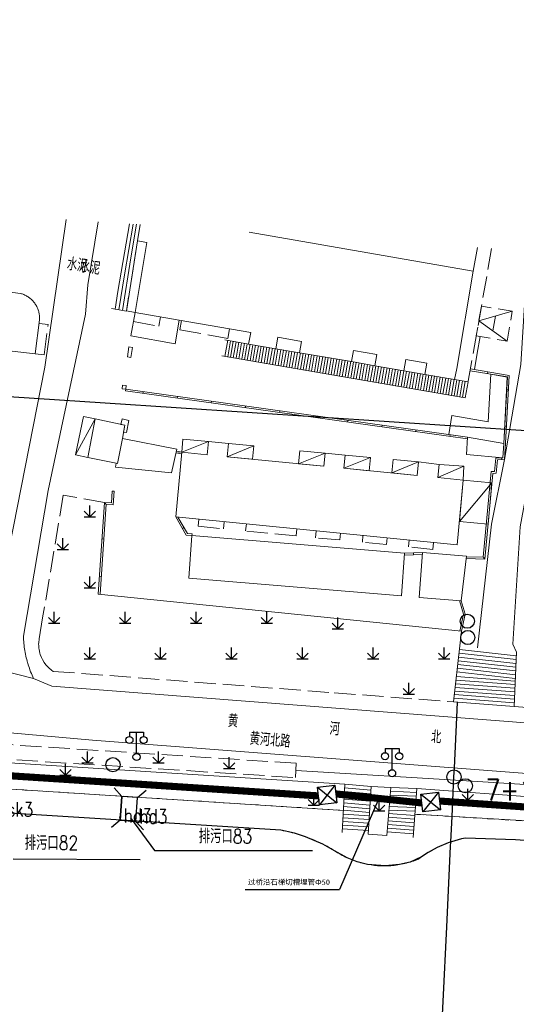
# Model space of a CAD drawing. Extents: x 39527407 to 39530665, y 3786466 to 3790957.
# Tile 13 of 113: x 39528146 to 39528216, y 3788137 to 3788276. Entities that reach past the tile are written whole.
import ezdxf
from ezdxf.enums import TextEntityAlignment as Align

# ---------------------------------------------------------------- set-up
doc = ezdxf.new("R2010")
doc.units = 0
doc.header["$PDSIZE"] = 0.2
for name, pattern in [('X0', [4, 3, -1]), ('X5', [3, 2, -1]), ('X6', [2, 1, -1])]:
    doc.linetypes.add(name, pattern=pattern)
doc.layers.get('0').update_dxf_attribs({"linetype": 'CONTINUOUS'})
doc.layers.add('ASSIST', color=7, linetype='CONTINUOUS', plot=False)
for name, color, linetype in [('DLSS', 4, 'CONTINUOUS'), ('JCDL_DMX_F', 30, 'CONTINUOUS'), ('JCDL_JMDD_F', 231, 'CONTINUOUS'), ('JCDL_JMDX_F', 231, 'CONTINUOUS'), ('JCDL_JT_ZJ', 100, 'CONTINUOUS'), ('JCDL_JTD_F', 100, 'CONTINUOUS'), ('JMD', 6, 'CONTINUOUS'), ('SXSS', 5, 'CONTINUOUS'), ('ZBTZ', 3, 'CONTINUOUS'), ('zdh', 7, 'CONTINUOUS'), ('断面线', 2, 'CONTINUOUS'), ('综合管网', 1, 'CONTINUOUS')]:
    doc.layers.add(name, color=color, linetype=linetype)
for name, color, linetype, lineweight in [('JCDL_JMDX', 1, 'CONTINUOUS', 0), ('JCDL_ZBX', 3, 'CONTINUOUS', 0), ('JCDL_ZBX_F', 7, 'CONTINUOUS', 0), ('TEXTL_ZJ', 7, 'CONTINUOUS', 0)]:
    doc.layers.add(name, color=color, linetype=linetype, lineweight=lineweight)
doc.styles.add('HT', font='simhei.ttf')
doc.styles.add('HZ', font='rs', dxfattribs={"width": 0.8, "bigfont": 'hztxt'})
doc.linetypes.add('10422', pattern='A,2,[150,AAA.SHX,S=1,R=0,X=0,Y=1],2,[177,AAA.SHX,S=1,R=0,X=0,Y=0.8],1e-09', length=4)
doc.linetypes.add('X35', pattern='A,2,[150,AAA.SHX,S=1,R=0,X=0,Y=1],2,[177,AAA.SHX,S=1,R=0,X=0,Y=0.8],1e-09', length=4)
doc.linetypes.add('X4', pattern='A,0,-1e-09,[149,symbolx.shx,S=0.15,R=0,X=0,Y=0],-1.6', length=1.6)
doc.linetypes.add('X49', pattern='A,0,[5,symbolt.shx,S=1,R=0,X=0,Y=0],-10', length=10)
doc.linetypes.add('X67', pattern='A,1,[150,symbolx.shx,S=1,R=0,X=0,Y=1],2,[153,symbolx.shx,S=1,R=0,X=0,Y=0.8],2,[145,symbolx.shx,S=1,R=0,X=0,Y=0],0,[150,symbolx.shx,S=1,R=0,X=0,Y=1],2,[153,symbolx.shx,S=1,R=0,X=0,Y=0.8],2,[150,symbolx.shx,S=1,R=0,X=0,Y=1],0.5,-0.5,[146,symbolx.shx,S=1,R=0,X=0,Y=0],-0.5,0.5,[153,symbolx.shx,S=1,R=0,X=0,Y=0.8],1', length=12)

# ---------------------------------------------------------------- blocks, each defined once
blk = doc.blocks.new('5820000')
at = {"color": 0, "linetype": 'Continuous'}
blk.add_circle((0, 0), 1, dxfattribs=at)
blk = doc.blocks.new('9530003')
at = {"color": 0}
for p, q in [((0, 0), (0, 1.6)), ((-0.8, 0), (0.8, 0))]:
    blk.add_line(p, q, dxfattribs=at)
at = {"color": 0, "linetype": 'Continuous'}
for points in [[(0, 0), (-0.8, 0.8)], [(0, 0), (0.8, 0.8)]]:
    blk.add_lwpolyline(points, dxfattribs=at)
blk = doc.blocks.new('3521000')
at = {"color": 0}
for p, q in [((-1, 3.5), (1, 3.5)), ((0, 0.5), (0, 3.5))]:
    blk.add_line(p, q, dxfattribs=at)
at = {"color": 0, "linetype": 'Continuous', "flags": 128}
for points in [[(-1, 3.5), (-1, 2.9)], [(1, 3.5), (1, 2.9)]]:
    blk.add_lwpolyline(points, dxfattribs=at)
at = {"color": 0}
for centre in [(-1, 2.4), (1, 2.4), (0, 0)]:
    blk.add_circle(centre, 0.5, dxfattribs=at)
blk = doc.blocks.new('弱电井')
at = {"layer": '综合管网', "linetype": 'Continuous', "lineweight": 30}
for p, q in [((39506004.49, 3778249.61), (39505993.97, 3778244.37)), ((39505996.61, 3778252.25), (39506001.85, 3778241.73))]:
    blk.add_line(p, q, dxfattribs=at)
blk.add_lwpolyline([(39505996.61, 3778252.25), (39506004.49, 3778249.61), (39506001.85, 3778241.73), (39505993.97, 3778244.37)], close=True, dxfattribs=at)

msp = doc.modelspace()

# ---------------------------------------------------------------- linework, layer by layer
at = {"color": 9, "linetype": 'Continuous'}
for p, q in [((39528161.1729, 3788163.18251, -38.58), (39528164.52756, 3788158.57972, -38.58)), ((39528164.52756, 3788158.57972, -38.58), (39528186.82756, 3788158.57972, -38.58)), ((39528144.61505, 3788157.41103, -38.577), (39528162.50176, 3788157.29073, -38.577))]:
    msp.add_line(p, q, dxfattribs=at)
at = {"color": 9, "linetype": 'Continuous', "elevation": -38.58, "flags": 128}
msp.add_lwpolyline([(39527657.94798, 3788275.71459), (39527684.80001, 3788269.32143), (39527700.42548, 3788269.97152), (39527739.81871, 3788261.61228), (39527816.56838, 3788248.87242), (39527924.1491, 3788234.19814), (39527936.60486, 3788236.3862), (39528017.6292, 3788231.00361), (39528097.60128, 3788225.63755), (39528137.51936, 3788223.00167), (39528217.67285, 3788217.76273), (39528257.88233, 3788214.99962), (39528297.98653, 3788212.03758), (39528331.06901, 3788208.12149), (39528338.47482, 3788208.82168), (39528418.28123, 3788201.23672), (39528470.5446, 3788192.87437)], dxfattribs=at)
at = {"layer": 'ASSIST', "color": 9, "linetype": 'Continuous', "elevation": -38.58, "flags": 128}
msp.add_lwpolyline([(39528159.68194, 3788162.8331), (39528161.92507, 3788162.67423), (39528162.16351, 3788166.04098), (39528159.92038, 3788166.19984)], close=True, dxfattribs=at)
at = {"layer": 'DLSS', "color": 9, "linetype": 'Continuous'}
for p, q in [((39528159.92038, 3788166.19984, -38.58), (39528158.87177, 3788167.40831, -38.58)), ((39528162.16351, 3788166.04098, -38.58), (39528163.37198, 3788167.0896, -38.58)), ((39528159.68194, 3788162.8331, -38.58), (39528159.92038, 3788166.19984, -38.58)), ((39528161.92507, 3788162.67423, -38.58), (39528162.16351, 3788166.04098, -38.58)), ((39528159.68194, 3788162.8331, -38.58), (39528158.47347, 3788161.78448, -38.58)), ((39528161.92507, 3788162.67423, -38.58), (39528162.97369, 3788161.46576, -38.58))]:
    msp.add_line(p, q, dxfattribs=at)
at = {"layer": 'DLSS', "color": 9, "linetype": 'X5'}
for p, q in [((39528162.16351, 3788166.04098, -38.58), (39528159.92038, 3788166.19984, -38.58)), ((39528159.68194, 3788162.8331, -38.58), (39528161.92507, 3788162.67423, -38.58))]:
    msp.add_line(p, q, dxfattribs=at)
at = {"layer": 'DLSS', "color": 9, "linetype": 'Continuous', "lineweight": 20, "elevation": -38.58}
for points in [[(39528141.26471, 3788187.29334), (39528149.07771, 3788226.72033), (39528152.10962, 3788247.5423)], [(39528147.49471, 3788182.83534), (39528147.38451, 3788183.06764), (39528147.27885, 3788183.30204), (39528147.17743, 3788183.5383), (39528147.08027, 3788183.77635), (39528146.9874, 3788184.01611), (39528146.89886, 3788184.25749), (39528146.81467, 3788184.50043), (39528146.73486, 3788184.74485), (39528146.65946, 3788184.99065), (39528146.63471, 3788185.07634), (39528146.58849, 3788185.23778), (39528146.52197, 3788185.48614), (39528146.45993, 3788185.73565), (39528146.40238, 3788185.98625), (39528146.34935, 3788186.23783), (39528146.30085, 3788186.49033), (39528146.25689, 3788186.74366), (39528146.2175, 3788186.99773), (39528146.18267, 3788187.25248), (39528146.15244, 3788187.50781), (39528146.1268, 3788187.76364), (39528146.10576, 3788188.01989), (39528146.08933, 3788188.27648), (39528146.07751, 3788188.53332), (39528146.0707, 3788188.79034), (39528149.56871, 3788209.30533), (39528154.8317, 3788234.19734), (39528155.1307, 3788238.32534), (39528156.61056, 3788247.23374)], [(39528218.02412, 3788243.02362), (39528217.0917, 3788241.62534), (39528216.20671, 3788227.09433), (39528213.88271, 3788213.68833), (39528212.05671, 3788204.58334), (39528210.10952, 3788187.14975)], [(39528222.81802, 3788242.69498), (39528221.1977, 3788240.34134), (39528220.20271, 3788226.31633), (39528216.08671, 3788204.20134), (39528215.0577, 3788187.66233), (39528215.57471, 3788186.53934)], [(39528147.49471, 3788182.83534), (39528150.04771, 3788181.73934), (39528225.93357, 3788175.84739), (39528227.13989, 3788176.86573), (39528227.22271, 3788177.93834)], [(39528326.23671, 3788160.93756), (39528315.0317, 3788161.89334), (39528155.79371, 3788174.13533), (39528141.53162, 3788175.41136)]]:
    msp.add_lwpolyline(points, dxfattribs=at)
at = {"layer": 'DLSS', "color": 9, "linetype": 'X6', "lineweight": 0, "elevation": -38.58}
for points in [[(39528191.17344, 3788164.22174), (39528146.0959, 3788167.10139), (39528140.6917, 3788167.44663)], [(39528326.23671, 3788155.23321), (39528292.49113, 3788157.70871), (39528256.41144, 3788160.29214), (39528201.25665, 3788163.67594)]]:
    msp.add_lwpolyline(points, dxfattribs=at)
at = {"layer": 'JCDL_DMX_F', "color": 9, "linetype": 'X35', "lineweight": 0, "elevation": -38.58}
for points in [[(39528207.60553, 3788187.42943), (39528207.8337, 3788189.47234), (39528156.6187, 3788194.73133)], [(39528141.07903, 3788171.11952), (39528191.37971, 3788167.91134)], [(39528140.6917, 3788167.44663), (39528191.17344, 3788164.22174)], [(39528201.5347, 3788167.28434), (39528326.23671, 3788158.10402)], [(39528201.25665, 3788163.67594), (39528228.9267, 3788162.02734), (39528262.6017, 3788159.90133), (39528326.23671, 3788155.23321)]]:
    msp.add_lwpolyline(points, dxfattribs=at)
at = {"layer": 'JCDL_JMDX', "color": 9, "linetype": 'Continuous', "lineweight": 0, "elevation": -38.58}
for points in [[(39528159.37796, 3788237.37308), (39528161.01142, 3788246.93205)], [(39528160.29721, 3788239.75483), (39528161.51774, 3788246.89734)], [(39528161.21646, 3788242.13658), (39528162.02406, 3788246.86263)], [(39528160.04795, 3788234.71533), (39528161.21646, 3788242.13658)], [(39528159.5182, 3788234.80733), (39528160.29721, 3788239.75483)], [(39528158.98846, 3788234.89933), (39528159.37796, 3788237.37308)], [(39528177.82171, 3788229.97233), (39528174.44604, 3788230.58793)], [(39528174.47199, 3788228.23456), (39528174.86306, 3788230.51188)], [(39528174.86622, 3788228.16686), (39528175.25659, 3788230.44012)], [(39528175.26044, 3788228.09916), (39528175.65012, 3788230.36835)], [(39528175.65467, 3788228.03146), (39528176.04365, 3788230.29658)], [(39528210.4775, 3788231.03963), (39528210.06769, 3788228.70532)], [(39528176.0489, 3788227.96376), (39528176.43718, 3788230.22482)], [(39528176.44313, 3788227.89606), (39528176.83071, 3788230.15305)], [(39528176.83736, 3788227.82836), (39528177.22425, 3788230.08129)], [(39528177.23159, 3788227.76066), (39528177.61778, 3788230.00952)], [(39528177.62582, 3788227.69296), (39528178.0116, 3788229.93949)], [(39528181.64371, 3788229.31134), (39528177.82171, 3788229.97233)], [(39528178.02005, 3788227.62526), (39528178.40575, 3788229.87133)], [(39528178.41428, 3788227.55755), (39528178.7999, 3788229.80316)], [(39528178.80851, 3788227.48986), (39528179.19405, 3788229.735)], [(39528179.20274, 3788227.42216), (39528179.5882, 3788229.66683)], [(39528179.59697, 3788227.35445), (39528179.98235, 3788229.59866)], [(39528179.99119, 3788227.28675), (39528180.3765, 3788229.5305)], [(39528180.38542, 3788227.21905), (39528180.77065, 3788229.46233)], [(39528180.77965, 3788227.15135), (39528181.1648, 3788229.39417)], [(39528181.17388, 3788227.08365), (39528181.55895, 3788229.326)], [(39528181.56811, 3788227.01595), (39528181.95347, 3788229.25999)], [(39528185.0037, 3788228.75434), (39528181.64371, 3788229.31134)], [(39528181.96234, 3788226.94825), (39528182.34809, 3788229.19458)], [(39528182.35657, 3788226.88055), (39528182.74271, 3788229.12916)], [(39528182.7508, 3788226.81285), (39528183.13733, 3788229.06374)], [(39528183.14503, 3788226.74515), (39528183.53195, 3788228.99832)], [(39528183.53926, 3788226.67745), (39528183.92657, 3788228.9329)], [(39528208.3757, 3788222.41234), (39528174.03071, 3788228.31034)], [(39528183.93349, 3788226.60975), (39528184.32119, 3788228.86749)], [(39528184.32772, 3788226.54205), (39528184.71582, 3788228.80207)], [(39528184.72195, 3788226.47435), (39528185.11036, 3788228.7362)], [(39528192.3287, 3788227.50834), (39528185.0037, 3788228.75434)], [(39528185.11618, 3788226.40665), (39528185.5047, 3788228.66912)], [(39528185.5104, 3788226.33895), (39528185.89917, 3788228.60287)], [(39528185.90463, 3788226.27125), (39528186.2933, 3788228.53456)], [(39528186.29886, 3788226.20355), (39528186.6877, 3788228.46789)], [(39528186.69309, 3788226.13585), (39528187.08204, 3788228.40081)], [(39528187.08732, 3788226.06815), (39528187.47638, 3788228.33373)], [(39528187.48155, 3788226.00045), (39528187.87071, 3788228.26666)], [(39528187.87578, 3788225.93275), (39528188.26505, 3788228.19958)], [(39528188.27001, 3788225.86505), (39528188.65938, 3788228.1325)], [(39528188.66424, 3788225.79735), (39528189.05372, 3788228.06542)], [(39528189.05847, 3788225.72965), (39528189.44806, 3788227.99834)], [(39528189.4527, 3788225.66195), (39528189.84239, 3788227.93127)], [(39528189.84693, 3788225.59425), (39528190.23673, 3788227.86419)], [(39528190.24116, 3788225.52655), (39528190.63107, 3788227.79711)], [(39528190.63538, 3788225.45885), (39528191.0254, 3788227.73003)], [(39528191.02961, 3788225.39115), (39528191.41974, 3788227.66296)], [(39528191.42384, 3788225.32345), (39528191.81407, 3788227.59588)], [(39528191.81807, 3788225.25575), (39528192.20841, 3788227.5288)], [(39528195.6207, 3788226.92634), (39528192.3287, 3788227.50834)], [(39528210.06769, 3788228.70532), (39528209.65329, 3788226.3723)], [(39528192.2123, 3788225.18805), (39528192.60244, 3788227.45994)], [(39528192.60653, 3788225.12035), (39528192.99634, 3788227.39031)], [(39528193.00076, 3788225.05265), (39528193.39023, 3788227.32067)], [(39528193.39499, 3788224.98495), (39528193.78413, 3788227.25103)], [(39528193.78922, 3788224.91725), (39528194.17803, 3788227.18139)], [(39528194.18345, 3788224.84955), (39528194.57192, 3788227.11176)], [(39528194.57768, 3788224.78185), (39528194.96582, 3788227.04212)], [(39528194.97191, 3788224.71415), (39528195.35972, 3788226.97248)], [(39528195.36613, 3788224.64645), (39528195.75369, 3788226.90329)], [(39528199.71671, 3788226.21634), (39528195.6207, 3788226.92634)], [(39528195.76036, 3788224.57875), (39528196.14781, 3788226.83497)], [(39528196.15459, 3788224.51105), (39528196.54194, 3788226.76666)], [(39528196.54882, 3788224.44335), (39528196.93606, 3788226.69834)], [(39528196.94305, 3788224.37565), (39528197.33018, 3788226.63002)], [(39528197.33728, 3788224.30795), (39528197.72431, 3788226.5617)], [(39528197.73151, 3788224.24025), (39528198.11843, 3788226.49339)], [(39528198.12574, 3788224.17255), (39528198.51255, 3788226.42507)], [(39528198.51997, 3788224.10485), (39528198.90668, 3788226.35675)], [(39528198.9142, 3788224.03715), (39528199.3008, 3788226.28843)], [(39528199.30843, 3788223.96945), (39528199.69492, 3788226.22012)], [(39528199.70266, 3788223.90175), (39528200.08885, 3788226.15068)], [(39528202.6637, 3788225.69634), (39528199.71671, 3788226.21634)], [(39528208.48386, 3788199.73161), (39528211.1327, 3788199.65034), (39528212.2317, 3788211.73934), (39528212.74071, 3788211.75233), (39528212.91071, 3788213.65833), (39528213.88271, 3788213.68833), (39528214.0357, 3788216.01234), (39528214.56171, 3788225.54034), (39528209.08189, 3788226.46915)], [(39528200.09689, 3788223.83405), (39528200.48277, 3788226.08117)], [(39528200.49112, 3788223.76635), (39528200.87669, 3788226.01166)], [(39528200.88534, 3788223.69865), (39528201.27061, 3788225.94215)], [(39528201.27957, 3788223.63095), (39528201.66453, 3788225.87265)], [(39528201.6738, 3788223.56325), (39528202.05845, 3788225.80314)], [(39528202.06803, 3788223.49555), (39528202.45237, 3788225.73363)], [(39528202.46226, 3788223.42785), (39528202.84636, 3788225.66457)], [(39528206.85471, 3788224.96734), (39528202.6637, 3788225.69634)], [(39528202.85649, 3788223.36014), (39528203.24044, 3788225.59602)], [(39528203.25072, 3788223.29244), (39528203.63453, 3788225.52747)], [(39528203.64495, 3788223.22474), (39528204.02861, 3788225.45893)], [(39528204.03918, 3788223.15704), (39528204.4227, 3788225.39038)], [(39528204.43341, 3788223.08934), (39528204.81678, 3788225.32183)], [(39528204.82764, 3788223.02164), (39528205.21086, 3788225.25328)], [(39528205.22187, 3788222.95394), (39528205.60495, 3788225.18473)], [(39528205.61609, 3788222.88624), (39528205.99903, 3788225.11618)], [(39528206.01032, 3788222.81854), (39528206.39302, 3788225.0471)], [(39528206.40455, 3788222.75084), (39528206.78725, 3788224.9794)], [(39528206.79878, 3788222.68314), (39528207.18148, 3788224.9117)], [(39528208.7584, 3788224.6409), (39528206.85471, 3788224.96734)], [(39528207.19301, 3788222.61544), (39528207.57571, 3788224.844)], [(39528207.58724, 3788222.54774), (39528207.96994, 3788224.7763)], [(39528207.98147, 3788222.48004), (39528208.36417, 3788224.7086)], [(39528160.45012, 3788223.37276), (39528208.68475, 3788216.61055)], [(39528208.3757, 3788222.41234), (39528208.7584, 3788224.6409)], [(39528153.4147, 3788214.34734), (39528156.19471, 3788219.42133)], [(39528168.39248, 3788214.72451), (39528172.13571, 3788216.22634)], [(39528174.79104, 3788214.09131), (39528178.5494, 3788215.61884)], [(39528168.39248, 3788214.72451), (39528167.62374, 3788214.89097)], [(39528184.84949, 3788213.08951), (39528188.5927, 3788214.59133)], [(39528191.24867, 3788212.46265), (39528195.0064, 3788213.98383)], [(39528198.00167, 3788211.79436), (39528201.75071, 3788213.35933)], [(39528204.50356, 3788211.15093), (39528208.1644, 3788212.75184)], [(39528207.54233, 3788204.93502), (39528212.1127, 3788210.43033)], [(39528158.5948, 3788209.2284), (39528158.4809, 3788207.58233), (39528157.51271, 3788207.64933), (39528156.6187, 3788194.73133)], [(39528167.55171, 3788205.59734), (39528169.03169, 3788203.03348), (39528169.8297, 3788202.97734)], [(39528199.80206, 3788200.22757), (39528202.33409, 3788200.3161)], [(39528207.8337, 3788189.47234), (39528208.3547, 3788191.88934), (39528207.8017, 3788193.78033)], [(39528207.42897, 3788185.84861), (39528215.50992, 3788184.94604)], [(39528207.48782, 3788186.37555), (39528215.53152, 3788185.47714)], [(39528207.54668, 3788186.90249), (39528215.55311, 3788186.00824)], [(39528207.31126, 3788184.79473), (39528215.46674, 3788183.88384)], [(39528207.37011, 3788185.32167), (39528215.48833, 3788184.41494)], [(39528207.11931, 3788183.07618), (39528215.40884, 3788182.45987)], [(39528207.19355, 3788183.74085), (39528215.42355, 3788182.82163)], [(39528207.2524, 3788184.2678), (39528215.44514, 3788183.35274)], [(39528207.00599, 3788182.06165), (39528215.36737, 3788181.44)], [(39528207.06265, 3788182.56892), (39528215.3881, 3788181.94994)], [(39528206.83602, 3788180.53986), (39528215.30517, 3788179.9102)], [(39528206.89268, 3788181.04713), (39528215.3259, 3788180.42013)], [(39528206.94934, 3788181.55439), (39528215.34664, 3788180.93007)], [(39528206.77936, 3788180.0326), (39528215.28443, 3788179.40027)], [(39528191.32094, 3788166.86011), (39528195.0226, 3788166.55529)], [(39528191.35033, 3788167.38573), (39528195.05315, 3788167.08081)], [(39528197.80611, 3788166.90733), (39528201.49385, 3788166.75426)], [(39528191.23279, 3788165.28327), (39528194.93093, 3788164.97873)], [(39528191.26217, 3788165.80888), (39528194.96149, 3788165.50425)], [(39528191.29156, 3788166.3345), (39528194.99204, 3788166.02977)], [(39528197.67835, 3788165.31732), (39528201.37131, 3788165.16403)], [(39528197.72094, 3788165.84732), (39528201.41216, 3788165.6941)], [(39528197.76352, 3788166.37733), (39528201.45301, 3788166.22418)], [(39528191.14233, 3788163.66518), (39528194.84309, 3788163.46787)], [(39528191.17402, 3788164.23203), (39528194.86982, 3788163.92769)], [(39528191.2034, 3788164.75765), (39528194.90038, 3788164.45321)], [(39528197.55578, 3788163.79195), (39528201.24453, 3788163.51871)], [(39528197.59317, 3788164.25731), (39528201.28962, 3788164.10387)], [(39528197.63576, 3788164.78731), (39528201.33047, 3788164.63395)], [(39528191.08448, 3788162.63045), (39528194.78294, 3788162.43325)], [(39528191.1134, 3788163.14782), (39528194.81301, 3788162.95056)], [(39528197.43024, 3788162.22964), (39528201.12412, 3788161.95602)], [(39528197.47208, 3788162.75041), (39528201.16425, 3788162.47691)], [(39528197.51393, 3788163.27118), (39528201.20439, 3788162.99781)], [(39528191.02663, 3788161.59571), (39528194.72278, 3788161.39864)], [(39528191.05555, 3788162.11308), (39528194.75286, 3788161.91594)], [(39528197.34655, 3788161.18811), (39528201.04384, 3788160.91423)], [(39528197.38839, 3788161.70888), (39528201.08398, 3788161.43512)]]:
    msp.add_lwpolyline(points, dxfattribs=at)
at = {"layer": 'JCDL_JMDX', "color": 9, "linetype": 'X0', "lineweight": 0, "elevation": -38.58}
for points in [[(39528162.13571, 3788244.51833), (39528160.58033, 3788234.64003), (39528161.8037, 3788234.44434)], [(39528212.08797, 3788243.43056), (39528208.75788, 3788224.64098)], [(39528161.8037, 3788234.44434), (39528161.57096, 3788233.14365), (39528165.13771, 3788232.49033), (39528165.3699, 3788233.82296)], [(39528168.34729, 3788233.30419), (39528168.11471, 3788231.96934), (39528174.8817, 3788230.78234), (39528175.11563, 3788232.12486)], [(39528147.72971, 3788228.61434), (39528148.99085, 3788228.47251), (39528149.53218, 3788232.72112), (39528148.27104, 3788232.86296)], [(39528170.7997, 3788205.27736), (39528170.70151, 3788204.28075), (39528174.26271, 3788203.92834), (39528174.36104, 3788204.92652)], [(39528184.6189, 3788203.91595), (39528184.52011, 3788202.91325), (39528177.39773, 3788203.6181), (39528177.4962, 3788204.61764)], [(39528190.76064, 3788203.31089), (39528190.66671, 3788202.35733), (39528187.26471, 3788202.64134), (39528187.36363, 3788203.64555)], [(39528197.36577, 3788202.66018), (39528197.27171, 3788201.70533), (39528193.86695, 3788202.01956), (39528193.94385, 3788202.99728)], [(39528203.90932, 3788202.01553), (39528203.80971, 3788201.00433), (39528200.35735, 3788201.36127), (39528200.45468, 3788202.35587)]]:
    msp.add_lwpolyline(points, dxfattribs=at)
at = {"layer": 'JCDL_JMDX', "color": 9, "linetype": 'X5', "lineweight": 0, "elevation": -38.58}
msp.add_lwpolyline([(39528210.64763, 3788235.33469), (39528209.90196, 3788231.13666), (39528214.2637, 3788230.40134), (39528214.9977, 3788234.60134), (39528210.64763, 3788235.33469)], dxfattribs=at)
at = {"layer": 'JCDL_JMDX', "color": 9, "linetype": 'X67', "lineweight": 0, "elevation": -38.58}
msp.add_lwpolyline([(39528140.33549, 3788164.06881), (39528182.35071, 3788161.41234), (39528182.67558, 3788161.35442), (39528182.99944, 3788161.29103), (39528183.32227, 3788161.22262), (39528183.64399, 3788161.14919), (39528183.96454, 3788161.07078), (39528184.28383, 3788160.98739), (39528184.60179, 3788160.89905), (39528184.91834, 3788160.80577), (39528185.23339, 3788160.70759), (39528185.54689, 3788160.60453), (39528185.85874, 3788160.4966), (39528185.92271, 3788160.47333), (39528186.16888, 3788160.38384), (39528186.47722, 3788160.26627), (39528186.78371, 3788160.14392), (39528187.08825, 3788160.01683), (39528187.39078, 3788159.88501), (39528187.69123, 3788159.74851), (39528187.98952, 3788159.60736), (39528188.28557, 3788159.46158), (39528188.57933, 3788159.31123), (39528188.87071, 3788159.15632), (39528189.15966, 3788158.9969), (39528189.44608, 3788158.83302), (39528189.72971, 3788158.66433), (39528189.9378, 3788158.52115), (39528190.14895, 3788158.38252), (39528190.36285, 3788158.24815), (39528190.5794, 3788158.11811), (39528190.79851, 3788157.99244), (39528191.02011, 3788157.8712), (39528191.24409, 3788157.75442), (39528191.47037, 3788157.64216), (39528191.69886, 3788157.53447), (39528191.92946, 3788157.43139), (39528192.16209, 3788157.33295), (39528192.39665, 3788157.23921), (39528192.63304, 3788157.15019), (39528192.87117, 3788157.06593), (39528193.11094, 3788156.98647), (39528193.35226, 3788156.91184), (39528193.59502, 3788156.84207), (39528193.83914, 3788156.77718), (39528194.08452, 3788156.7172), (39528194.33104, 3788156.66217), (39528194.57863, 3788156.61209), (39528194.82716, 3788156.56699), (39528195.07656, 3788156.52689), (39528195.3267, 3788156.4918), (39528195.5775, 3788156.46174), (39528195.82886, 3788156.43672), (39528195.9827, 3788156.42434), (39528196.08066, 3788156.41675), (39528196.33282, 3788156.40184), (39528196.58522, 3788156.39199), (39528196.83777, 3788156.38721), (39528197.09037, 3788156.3875), (39528197.34291, 3788156.39285), (39528197.59529, 3788156.40328), (39528197.84741, 3788156.41877), (39528198.09916, 3788156.43932), (39528198.35046, 3788156.46491), (39528198.60119, 3788156.49555), (39528198.85126, 3788156.53121), (39528199.10056, 3788156.57188), (39528199.34899, 3788156.61755), (39528199.59646, 3788156.66819), (39528199.84286, 3788156.72379), (39528200.08809, 3788156.78433), (39528200.33206, 3788156.84978), (39528200.57467, 3788156.92011), (39528200.81582, 3788156.99529), (39528201.05541, 3788157.0753), (39528201.29334, 3788157.1601), (39528201.52953, 3788157.24966), (39528201.76371, 3788157.34433), (39528201.98847, 3788157.51426), (39528202.21649, 3788157.67981), (39528202.44744, 3788157.84124), (39528202.68124, 3788157.99851), (39528202.91782, 3788158.15157), (39528203.1571, 3788158.30037), (39528203.399, 3788158.44487), (39528203.64346, 3788158.585), (39528203.89038, 3788158.72074), (39528204.1397, 3788158.85204), (39528204.39133, 3788158.97885), (39528204.64518, 3788159.10114), (39528204.90119, 3788159.21886), (39528205.15926, 3788159.33198), (39528205.41932, 3788159.44046), (39528205.68127, 3788159.54427), (39528205.94504, 3788159.64337), (39528206.16171, 3788159.72033), (39528206.21055, 3788159.73773), (39528206.4777, 3788159.82733), (39528206.74641, 3788159.91212), (39528207.0166, 3788159.9921), (39528207.28818, 3788160.06722), (39528207.56106, 3788160.13747), (39528207.83515, 3788160.20282), (39528208.11037, 3788160.26325), (39528208.3867, 3788160.31833), (39528215.45171, 3788160.08633), (39528326.23671, 3788152.21363)], dxfattribs=at)
at = {"layer": 'JCDL_JMDX_F', "color": 9, "linetype": 'Continuous', "lineweight": 0, "elevation": -38.58}
for points in [[(39528162.13571, 3788244.51833), (39528162.5335, 3788246.8277)], [(39528160.5777, 3788234.62333), (39528162.13571, 3788244.51833)], [(39528158.45871, 3788234.99133), (39528160.5777, 3788234.62333)], [(39528214.2637, 3788230.40134), (39528210.27479, 3788233.23567), (39528214.9977, 3788234.60134)], [(39528212.63625, 3788233.91851), (39528212.26925, 3788231.81851)], [(39528161.43071, 3788229.51334), (39528160.93871, 3788229.58434), (39528160.73412, 3788228.16667), (39528161.22613, 3788228.09567), (39528161.43071, 3788229.51334)], [(39528208.51242, 3788199.98085), (39528210.90504, 3788199.90744), (39528212.00287, 3788211.98359), (39528212.5115, 3788211.99656), (39528212.6814, 3788213.90137), (39528213.64621, 3788213.93115), (39528213.78274, 3788215.97566), (39528214.29932, 3788225.33124), (39528209.03826, 3788226.22298)], [(39528211.54673, 3788226.05137), (39528211.50495, 3788225.80488)], [(39528160.5477, 3788224.12634), (39528160.0407, 3788224.18933), (39528159.97784, 3788223.68333), (39528160.48483, 3788223.62034), (39528160.5477, 3788224.12634)], [(39528160.45012, 3788223.37276), (39528160.48483, 3788223.62034), (39528208.70371, 3788216.86033)], [(39528214.44902, 3788223.49915), (39528214.1994, 3788223.51293)], [(39528162.92591, 3788223.02567), (39528162.96062, 3788223.27325)], [(39528167.73514, 3788222.35144), (39528167.76985, 3788222.59902)], [(39528172.54437, 3788221.67722), (39528172.57908, 3788221.9248)], [(39528177.3536, 3788221.00299), (39528177.3883, 3788221.25057)], [(39528182.16282, 3788220.32877), (39528182.19753, 3788220.57634)], [(39528159.80443, 3788218.64863), (39528159.9677, 3788219.41134), (39528160.9417, 3788219.21234), (39528160.59032, 3788217.49247), (39528160.18762, 3788217.57474), (39528160.3757, 3788218.52634), (39528159.80443, 3788218.64863)], [(39528186.97205, 3788219.65454), (39528187.00676, 3788219.90212)], [(39528191.78128, 3788218.98031), (39528191.81599, 3788219.22789)], [(39528196.59051, 3788218.30609), (39528196.62522, 3788218.55367)], [(39528201.39974, 3788217.63186), (39528201.43444, 3788217.87944)], [(39528214.16777, 3788218.40462), (39528213.91815, 3788218.4184)], [(39528206.20896, 3788216.95764), (39528206.24367, 3788217.20521)], [(39528168.36938, 3788214.47372), (39528167.57083, 3788214.64663)], [(39528168.00811, 3788214.80774), (39528167.9552, 3788214.56341)], [(39528213.50557, 3788213.67669), (39528213.49786, 3788213.92657)], [(39528212.04299, 3788209.66351), (39528211.79402, 3788209.68615)], [(39528158.5948, 3788209.2284), (39528158.84421, 3788209.21114), (39528158.71304, 3788207.31567), (39528157.74485, 3788207.38267), (39528156.86753, 3788194.70578)], [(39528157.63293, 3788207.64101), (39528157.61567, 3788207.39161)], [(39528167.85778, 3788205.56719), (39528169.18178, 3788203.27354), (39528169.84724, 3788203.22672), (39528169.8297, 3788202.97734)], [(39528168.49167, 3788203.96899), (39528168.70819, 3788204.09397)], [(39528211.58105, 3788204.58219), (39528211.33208, 3788204.60482)], [(39528157.15617, 3788202.49746), (39528157.40557, 3788202.4802)], [(39528199.81971, 3788200.47834), (39528202.35391, 3788200.56695)], [(39528201.06807, 3788200.27184), (39528201.05934, 3788200.52168)], [(39528210.98268, 3788199.65494), (39528210.99035, 3788199.90482)], [(39528156.7913, 3788197.22537), (39528157.04071, 3788197.20811)], [(39528207.5835, 3788189.49803), (39528208.09696, 3788191.88003), (39528207.53507, 3788193.8014)], [(39528208.30178, 3788191.64382), (39528208.05739, 3788191.6965)], [(39528207.60553, 3788187.42943), (39528206.72271, 3788179.52534)], [(39528215.57471, 3788186.53934), (39528215.2637, 3788178.89033)], [(39528206.72271, 3788179.52534), (39528215.2637, 3788178.89033)], [(39528190.9977, 3788161.07834), (39528191.37971, 3788167.91134)], [(39528191.37971, 3788167.91134), (39528195.0837, 3788167.60633)], [(39528194.69271, 3788160.88133), (39528195.0837, 3788167.60633)], [(39528197.3047, 3788160.66734), (39528197.8487, 3788167.43734)], [(39528197.8487, 3788167.43734), (39528201.5347, 3788167.28434)], [(39528201.0037, 3788160.39333), (39528201.5347, 3788167.28434)]]:
    msp.add_lwpolyline(points, dxfattribs=at)
at = {"layer": 'JCDL_ZBX', "color": 9, "linetype": 'X4', "lineweight": 0, "elevation": -38.58}
msp.add_lwpolyline([(39528142.85682, 3788184.00989), (39528147.49471, 3788182.83534)], dxfattribs=at)
at = {"layer": 'JCDL_ZBX', "color": 9, "linetype": 'X49', "lineweight": 0, "elevation": -38.58}
msp.add_lwpolyline([(39528184.47915, 3788169.85968), (39528209.3333, 3788168.33813), (39528219.76053, 3788167.67002)], dxfattribs=at)
at = {"layer": 'JCDL_ZBX', "color": 9, "linetype": 'Continuous', "lineweight": 0, "elevation": -38.58}
msp.add_lwpolyline([(39528195.0837, 3788167.60633), (39528197.8487, 3788167.43734), (39528197.3047, 3788160.66734), (39528194.69271, 3788160.88133), (39528195.0837, 3788167.60633)], dxfattribs=at)
at = {"layer": 'JCDL_ZBX_F', "color": 9, "linetype": 'X0', "lineweight": 0, "elevation": -38.58}
for points in [[(39528157.51271, 3788207.64933), (39528151.6747, 3788208.68034), (39528148.77432, 3788191.34971), (39528148.27286, 3788188.39203), (39528148.21299, 3788187.85937), (39528148.20766, 3788187.70667), (39528148.2124, 3788187.40117), (39528148.22248, 3788187.24871), (39528148.23767, 3788187.09668), (39528148.26576, 3788186.89898), (39528148.37265, 3788186.41084), (39528148.435, 3788186.20298), (39528148.60012, 3788185.77557), (39528148.74293, 3788185.48415), (39528149.00252, 3788185.05714), (39528149.24086, 3788184.73891), (39528149.44273, 3788184.50956), (39528149.65315, 3788184.30044), (39528150.03713, 3788183.98061), (39528150.26071, 3788183.82434), (39528189.87323, 3788180.80825), (39528206.72271, 3788179.52534)], [(39528215.2637, 3788178.89033), (39528227.22285, 3788177.94149), (39528227.57471, 3788185.84034)], [(39528141.12812, 3788171.58506), (39528169.07865, 3788169.82117), (39528184.43071, 3788168.85234), (39528184.52771, 3788170.86934), (39528141.34614, 3788173.65244)]]:
    msp.add_lwpolyline(points, dxfattribs=at)
at = {"layer": 'JMD', "color": 9, "linetype": 'Continuous', "lineweight": 0, "elevation": -38.58}
for points in [[(39528177.9079, 3788245.77373), (39528209.4987, 3788240.26934), (39528207.18371, 3788226.53733), (39528206.85471, 3788224.96734), (39528202.6637, 3788225.69634), (39528202.93911, 3788227.27692), (39528199.991, 3788227.79059), (39528199.71671, 3788226.21634), (39528195.6207, 3788226.92634), (39528195.89562, 3788228.50417), (39528192.6022, 3788229.07801), (39528192.3287, 3788227.50834), (39528185.0037, 3788228.75434), (39528185.28233, 3788230.35343), (39528181.92715, 3788230.93803), (39528181.65751, 3788229.30906), (39528177.82171, 3788229.97233), (39528178.10598, 3788231.60383), (39528168.0429, 3788233.35722), (39528161.8037, 3788234.44434), (39528163.45506, 3788244.28845), (39528162.13571, 3788244.51833), (39528162.5335, 3788246.8277)], [(39528210.07286, 3788243.5687), (39528209.4987, 3788240.26934), (39528177.9079, 3788245.77373)], [(39528140.6407, 3788237.74633), (39528145.63971, 3788237.10933), (39528145.76647, 3788237.07463), (39528145.89176, 3788237.03496), (39528146.01552, 3788236.99074), (39528146.13759, 3788236.94204), (39528146.2578, 3788236.88892), (39528146.37599, 3788236.83145), (39528146.49201, 3788236.76971), (39528146.6057, 3788236.70378), (39528146.71692, 3788236.63375), (39528146.8255, 3788236.55972), (39528146.93131, 3788236.48177), (39528147.03421, 3788236.40001), (39528147.13407, 3788236.31456), (39528147.23074, 3788236.22553), (39528147.32409, 3788236.13303), (39528147.41402, 3788236.03718), (39528147.50039, 3788235.93813), (39528147.58309, 3788235.83598), (39528147.66201, 3788235.7309), (39528147.73705, 3788235.623), (39528147.8081, 3788235.51244), (39528147.87507, 3788235.39936), (39528147.93788, 3788235.28392), (39528147.99644, 3788235.16626), (39528148.01971, 3788235.11534), (39528148.05067, 3788235.04654), (39528148.10049, 3788234.92493), (39528148.14585, 3788234.80158), (39528148.18668, 3788234.67666), (39528148.22293, 3788234.55034), (39528148.25455, 3788234.42277), (39528148.2815, 3788234.29414), (39528148.30374, 3788234.16461), (39528148.32124, 3788234.03436), (39528148.33398, 3788233.90355), (39528148.34195, 3788233.77237), (39528148.34512, 3788233.64099), (39528148.3435, 3788233.50957), (39528148.3367, 3788233.37833), (39528147.72971, 3788228.61434), (39528136.72971, 3788229.85133)], [(39528168.0429, 3788233.35722), (39528167.46271, 3788230.02734), (39528161.21571, 3788231.15834), (39528161.8037, 3788234.44434), (39528168.0429, 3788233.35722)], [(39528214.28727, 3788225.32882), (39528213.78274, 3788215.97566), (39528208.70371, 3788216.86033), (39528206.05038, 3788217.23231), (39528206.46454, 3788219.8895), (39528211.59672, 3788218.99557), (39528211.96086, 3788225.72081), (39528214.28727, 3788225.32882)], [(39528156.19471, 3788219.42133), (39528155.15571, 3788213.99533), (39528153.4147, 3788214.34734), (39528154.5177, 3788219.75334), (39528156.19471, 3788219.42133)], [(39528159.3137, 3788213.15334), (39528159.13921, 3788213.18867), (39528155.15571, 3788213.99533), (39528156.19471, 3788219.42133), (39528160.3757, 3788218.52634), (39528160.01071, 3788216.67974), (39528159.3137, 3788213.15334)], [(39528167.68271, 3788215.16333), (39528166.95971, 3788211.82434), (39528159.041, 3788212.63654), (39528159.13921, 3788213.18867), (39528159.3137, 3788213.15334), (39528160.01071, 3788216.67974), (39528167.68271, 3788215.16333)], [(39528172.13571, 3788216.22634), (39528171.95222, 3788214.37224), (39528168.39248, 3788214.72451), (39528168.56201, 3788216.56483), (39528172.13571, 3788216.22634)], [(39528208.70371, 3788216.86033), (39528213.78274, 3788215.97566), (39528213.64815, 3788213.93121), (39528208.5177, 3788214.40934), (39528208.70371, 3788216.86033)], [(39528167.55171, 3788205.59734), (39528168.39248, 3788214.72451), (39528171.95222, 3788214.37224), (39528172.13571, 3788216.22634), (39528174.9757, 3788215.95733), (39528174.79104, 3788214.09131), (39528188.40985, 3788212.74357), (39528188.5927, 3788214.59133), (39528191.43271, 3788214.32233), (39528191.24867, 3788212.46265), (39528201.56097, 3788211.44213), (39528201.75071, 3788213.35933), (39528204.68798, 3788213.01446), (39528204.50356, 3788211.15093), (39528208.08671, 3788210.79634), (39528207.2407, 3788201.68734), (39528167.55171, 3788205.59734)], [(39528178.5494, 3788215.61884), (39528178.36325, 3788213.7378), (39528174.79104, 3788214.09131), (39528174.9757, 3788215.95733), (39528178.5494, 3788215.61884)], [(39528188.5927, 3788214.59133), (39528188.40985, 3788212.74357), (39528184.85008, 3788213.09585), (39528185.01902, 3788214.92983), (39528188.5927, 3788214.59133)], [(39528195.0064, 3788213.98383), (39528194.82088, 3788212.10914), (39528191.24867, 3788212.46265), (39528191.43271, 3788214.32233), (39528195.0064, 3788213.98383)], [(39528201.75071, 3788213.35933), (39528201.56097, 3788211.44213), (39528198.00167, 3788211.79436), (39528198.17701, 3788213.69783), (39528201.75071, 3788213.35933)], [(39528208.1644, 3788212.75184), (39528208.0867, 3788210.79634), (39528204.50356, 3788211.15093), (39528204.68798, 3788213.01446), (39528208.1644, 3788212.75184)], [(39528212.1127, 3788210.43033), (39528211.57976, 3788204.56799), (39528207.54233, 3788204.93502), (39528208.08671, 3788210.79634), (39528212.1127, 3788210.43033)], [(39528169.4077, 3788196.97934), (39528169.8297, 3788202.97734), (39528199.81971, 3788200.47834), (39528199.3977, 3788194.48034), (39528169.4077, 3788196.97934)], [(39528202.35391, 3788200.56695), (39528208.52371, 3788200.07933), (39528207.8017, 3788193.78033), (39528201.85471, 3788194.25034), (39528202.35391, 3788200.56695)]]:
    msp.add_lwpolyline(points, dxfattribs=at)
at = {"layer": 'JMD', "color": 9, "linetype": 'Continuous', "elevation": -38.58, "flags": 128}
msp.add_lwpolyline([(39528161.92507, 3788162.67423), (39528159.68194, 3788162.8331)], dxfattribs=at)
at = {"layer": 'SXSS', "color": 9, "linetype": '10422', "flags": 128}
msp.add_lwpolyline([(39528479.81351, 3788139.21964), (39528462.85671, 3788140.11433), (39528405.76671, 3788145.25356), (39528332.9547, 3788151.78533), (39528326.23671, 3788152.21363), (39528215.45171, 3788160.08633), (39528208.3867, 3788160.31833), (39528207.83515, 3788160.20282), (39528205.94504, 3788159.64337), (39528204.39133, 3788158.97885), (39528203.1571, 3788158.30037), (39528202.21649, 3788157.67981), (39528200.57467, 3788156.92011), (39528199.10056, 3788156.57188), (39528197.09037, 3788156.3875), (39528194.57863, 3788156.61209), (39528193.11094, 3788156.98647), (39528191.69886, 3788157.53447), (39528189.9378, 3788158.52115), (39528188.28557, 3788159.46158), (39528185.85816, 3788160.4968), (39528184.28383, 3788160.98739), (39528182.99944, 3788161.29103), (39528182.35071, 3788161.41234), (39528140.33549, 3788164.06881), (39528076.23671, 3788168.12154), (39528006.75449, 3788172.51465), (39527925.78786, 3788177.63387), (39527924.22075, 3788176.51388), (39527922.01513, 3788175.2468), (39527920.85859, 3788174.71623), (39527919.37106, 3788174.15356), (39527917.536, 3788173.63005), (39527915.66085, 3788173.27607), (39527913.75154, 3788173.07914), (39527912.23356, 3788173.16047), (39527908.88541, 3788174.10619), (39527907.29931, 3788174.82594), (39527903.71785, 3788177.28574), (39527902.67495, 3788178.29554), (39527901.1927, 3788180.08234), (39527879.1117, 3788182.27733), (39527826.23671, 3788188.44768), (39527743.2857, 3788201.50333), (39527721.9267, 3788205.70733), (39527683.07171, 3788214.11433), (39527677.67371, 3788214.60833), (39527668.0877, 3788214.55933), (39527660.9117, 3788215.86433), (39527659.3737, 3788209.23233), (39527651.55571, 3788210.95434), (39527650.06771, 3788204.33133), (39527642.18949, 3788206.04179)], dxfattribs=at)
at = {"layer": 'zdh', "color": 9}
for p in [(39528159.67771, 3788163.25134, -1.343), (39528161.87971, 3788163.13734, -1.345)]:
    msp.add_point(p, dxfattribs=at)
at = {"layer": '断面线', "color": 9, "elevation": -38.58, "flags": 128}
msp.add_lwpolyline([(39528200.67738, 3788042.94269), (39528200.67812, 3788042.95816), (39528201.06869, 3788051.03049), (39528201.4553, 3788059.02079), (39528202.03013, 3788070.9015), (39528202.18523, 3788074.10698), (39528202.22549, 3788074.93911), (39528202.71192, 3788084.9926), (39528203.22117, 3788095.51782), (39528203.71377, 3788105.69881), (39528204.2703, 3788117.20132), (39528204.74499, 3788127.01212), (39528205.24118, 3788137.26734), (39528205.75132, 3788147.81096), (39528206.29953, 3788159.14132), (39528206.34539, 3788159.78558), (39528206.5038, 3788163.36331), (39528206.77309, 3788168.92887), (39528206.83514, 3788170.21134), (39528207.17829, 3788177.3036), (39528207.28377, 3788179.48362)], dxfattribs=at)
at = {"layer": '断面线', "color": 9}
msp.add_circle((39528206.77309, 3788168.92887, -38.58), 1, dxfattribs=at)
at = {"layer": '综合管网', "color": 1, "linetype": 'Continuous', "lineweight": 30}
for p in [(39528196.18732, 3788165.90291), (39528177.33122, 3788153.07244, 38.58)]:
    msp.add_line(p, (39528190.63999, 3788153.07244, 38.58), dxfattribs=at)
at = {"layer": '综合管网', "color": 3, "linetype": 'Continuous', "lineweight": 30, "const_width": 1, "flags": 128}
msp.add_lwpolyline([(39528187.6568, 3788166.26463), (39528067.45301, 3788174.10151)], dxfattribs=at)
at = {"layer": '综合管网', "color": 6, "linetype": 'Continuous', "lineweight": 30, "const_width": 1, "flags": 128}
msp.add_lwpolyline([(39528202.23924, 3788165.26654), (39528190.13541, 3788166.53928)], dxfattribs=at)
at = {"layer": '综合管网', "color": 3, "linetype": 'Continuous', "lineweight": 30, "const_width": 1, "elevation": -38.58, "flags": 128}
msp.add_lwpolyline([(39528256.87803, 3788161.92113), (39528204.71785, 3788165.54119)], dxfattribs=at)

# ---------------------------------------------------------------- block references
at = {"layer": 'JCDL_JMDD_F', "color": 9}
for p in [(39528162.00871, 3788171.75134, -38.58), (39528198.0507, 3788169.45833, -38.58)]:
    msp.add_blockref('3521000', p, dxfattribs=at)
at = {"layer": 'JCDL_JTD_F', "color": 9}
for p in [(39528208.65212, 3788190.89619, -38.58), (39528208.72202, 3788188.59684, -38.58), (39528158.6817, 3788170.65534, -38.58), (39528208.3757, 3788167.69134, -38.58)]:
    msp.add_blockref('5820000', p, dxfattribs=at)
at = {"layer": 'ZBTZ', "color": 9}
for p in [(39528155.40505, 3788205.60228, -38.58), (39528151.60581, 3788201.00304, -38.58), (39528155.40506, 3788195.60379, -38.58), (39528150.40581, 3788190.60454, -38.58), (39528160.40431, 3788190.60454, -38.58), (39528170.40279, 3788190.60452, -38.58), (39528180.40128, 3788190.60451, -38.58), (39528190.39977, 3788189.8045, -38.58), (39528155.40506, 3788185.60529, -38.58), (39528165.40356, 3788185.60529, -38.58), (39528175.40203, 3788185.60526, -38.58), (39528185.40052, 3788185.60526, -38.58), (39528195.39902, 3788185.60525, -38.58), (39528205.39751, 3788185.60524, -38.58), (39528200.39826, 3788180.60599, -38.58), (39528155.08931, 3788170.91904, -38.58), (39528165.08776, 3788170.91899, -38.58), (39528152.00086, 3788169.17189, -38.58), (39528175.08626, 3788170.11899, -38.58), (39528186.99556, 3788164.97259, -38.58), (39528208.72681, 3788165.66164, -38.58), (39528196.23274, 3788164.13684, -38.58)]:
    msp.add_blockref('9530003', p, dxfattribs=at)
at = {"layer": '综合管网', "color": 9, "linetype": 'Continuous', "lineweight": 30, "xscale": 0.300000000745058, "yscale": 0.300000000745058, "zscale": 0.300000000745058, "rotation": 24.85064533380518}
for p in [(29250137.79379, -2221125.36684), (29250152.37623, -2221126.36492)]:
    msp.add_blockref('弱电井', p, dxfattribs=at)

# ---------------------------------------------------------------- texts
at = {"color": 9, "linetype": 'Continuous', "style": 'HZ', "width": 0.8}
for s, p in [('排污口82', (39528146.23886, 3788158.63418, -38.58)), ('排污口83', (39528170.78346, 3788159.57063, -38.58))]:
    msp.add_text(s, height=2, dxfattribs=at).set_placement(p)
at = {"layer": 'JCDL_JT_ZJ', "color": 9, "lineweight": 0, "style": 'HZ', "width": 0.8}
for s, rotation, p in [('水泥', 352.0892556, (39528152.03538, 3788239.931, -38.58)), ('水泥', 352.0892556, (39528153.82865, 3788239.59166, -38.58)), ('黄', 356.0721986, (39528174.81102, 3788175.4588, -38.58)), ('河', 356.0721986, (39528189.14511, 3788174.3362, -38.58)), ('北', 356.0721986, (39528203.44876, 3788173.19145, -38.58))]:
    msp.add_text(s, height=1.8, rotation=rotation, dxfattribs=at).set_placement(p, align=Align.BOTTOM_LEFT)
at = {"layer": 'TEXTL_ZJ', "color": 9, "style": 'HZ', "width": 0.8}
msp.add_text('黄河北路', height=1.8, rotation=-4.5431626, dxfattribs=at).set_placement((39528177.86589, 3788172.95762, -38.58), align=Align.BOTTOM_LEFT)
at = {"layer": 'zdh', "color": 9, "style": 'HZ', "width": 0.8}
for s, p in [('csk3', (39528142.49771, 3788163.36334, -2.015)), ('hd3', (39528160.17771, 3788162.50134, -1.343)), ('hd3', (39528162.37971, 3788162.38734, -1.345))]:
    msp.add_text(s, height=2, dxfattribs=at).set_placement(p)
at = {"layer": '断面线', "color": 9, "linetype": 'Continuous', "style": 'HZ', "width": 0.8}
msp.add_text('7+140', height=3, dxfattribs=at).set_placement((39528222.13841, 3788167.13485, -38.58), align=Align.MIDDLE_RIGHT)
at = {"layer": '综合管网', "color": 1, "linetype": 'Continuous', "lineweight": 30, "insert": (39528177.72933, 3788154.48242, 38.58), "char_height": 0.75, "width": 12.7553929, "attachment_point": 1, "style": 'HT'}
msp.add_mtext('过桥沿石梯切槽埋管Φ50', dxfattribs=at)

doc.saveas('drawing.dxf')
